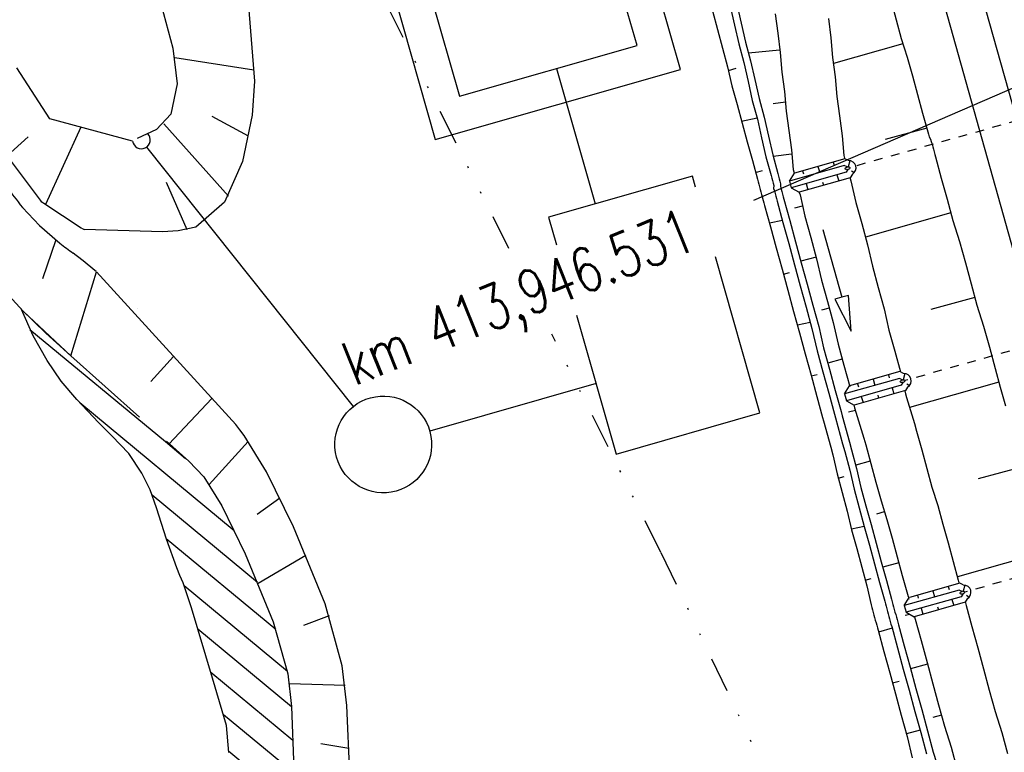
# Model space of a CAD drawing. Extents: x 447258 to 447844, y 441190 to 442763.
# Tile 12 of 123: x 447528 to 447584, y 441327 to 441369. Entities that reach past the tile are written whole.
import ezdxf

# ---------------------------------------------------------------- set-up
doc = ezdxf.new("R2010")
doc.units = 0
doc.header["$LTSCALE"] = 2
doc.header["$MEASUREMENT"] = 0
for name, pattern in [('ACAD_ISO03W100', [0.5, 0.25, -0.25]), ('AUSGEZOGEN', [0]), ('GETRENNTX3', [3.25, 1, -0.75, 0, -0.75, 0, -0.75])]:
    doc.linetypes.add(name, pattern=pattern)
for name, color, linetype in [('ACHSELEMENT', 1, 'AUSGEZOGEN'), ('DB-Boeschungen', 15, 'CONTINUOUS'), ('DB-Gleisachsen', 7, 'CONTINUOUS'), ('DB-GRABEN', 15, 'AUSGEZOGEN'), ('DB-Ingenieurbauwerke', 15, 'CONTINUOUS'), ('DB-Kläranlage', 15, 'CONTINUOUS'), ('FBRTOP', 250, 'AUSGEZOGEN'), ('TELEKOM', 4, 'GETRENNTX3')]:
    doc.layers.add(name, color=color, linetype=linetype)
doc.styles.add('ROMANS', font='romans.shx', dxfattribs={"width": 0.8})

msp = doc.modelspace()

# ---------------------------------------------------------------- linework, layer by layer
at = {"layer": 'ACHSELEMENT'}
msp.add_line((447600.227, 441371.43), (447569.763, 441358.242), dxfattribs=at)
at = {"layer": 'DB-Boeschungen', "linetype": 'Continuous'}
for p, q in [((447577.588, 441369.568), (447577.879, 441368.507)), ((447574.02, 441368.592), (447574.165, 441367.491)), ((447577.879, 441368.507), (447578.169, 441367.446)), ((447574.165, 441367.491), (447574.263, 441366.377)), ((447578.248, 441367.157), (447574.307, 441366.027)), ((447578.169, 441367.446), (447578.508, 441366.398)), ((447574.263, 441366.377), (447574.408, 441365.277)), ((447578.508, 441366.398), (447578.798, 441365.337)), ((447578.798, 441365.337), (447579.088, 441364.276)), ((447574.408, 441365.277), (447574.506, 441364.163)), ((447579.088, 441364.276), (447579.378, 441363.215)), ((447574.506, 441364.163), (447574.651, 441363.062)), ((447574.651, 441363.062), (447574.81, 441361.914)), ((447579.378, 441363.215), (447579.669, 441362.154)), ((447579.616, 441362.347), (447577.253, 441361.701)), ((447579.669, 441362.154), (447579.708, 441362.01)), ((447579.708, 441362.01), (447579.748, 441361.865)), ((447574.81, 441361.914), (447574.907, 441360.8)), ((447579.748, 441361.865), (447579.836, 441361.734)), ((447579.836, 441361.734), (447579.875, 441361.589)), ((447579.875, 441361.589), (447579.915, 441361.444)), ((447579.915, 441361.444), (447579.954, 441361.3)), ((447579.954, 441361.3), (447579.994, 441361.155)), ((447579.994, 441361.155), (447580.034, 441361.01)), ((447580.034, 441361.01), (447580.073, 441360.865)), ((447580.073, 441360.865), (447580.113, 441360.721)), ((447574.907, 441360.8), (447574.947, 441360.655)), ((447574.947, 441360.655), (447574.958, 441360.615)), ((447580.113, 441360.721), (447580.443, 441359.515)), ((447575.254, 441359.535), (447575.264, 441359.498)), ((447575.264, 441359.498), (447575.303, 441359.353)), ((447575.303, 441359.353), (447575.585, 441358.134)), ((447580.443, 441359.515), (447580.773, 441358.309)), ((447575.585, 441358.134), (447575.915, 441356.928)), ((447580.773, 441358.309), (447581.102, 441357.104)), ((447580.984, 441357.538), (447576.126, 441356.157)), ((447575.915, 441356.928), (447576.245, 441355.723)), ((447581.102, 441357.104), (447581.481, 441355.911)), ((447581.481, 441355.911), (447581.81, 441354.706)), ((447576.245, 441355.723), (447576.526, 441354.504)), ((447581.81, 441354.706), (447582.14, 441353.5)), ((447576.526, 441354.504), (447576.856, 441353.298)), ((447576.856, 441353.298), (447577.186, 441352.092)), ((447582.14, 441353.5), (447582.47, 441352.294)), ((447582.351, 441352.728), (447579.844, 441352.042)), ((447577.186, 441352.092), (447577.468, 441350.874)), ((447582.47, 441352.294), (447582.848, 441351.102)), ((447577.468, 441350.874), (447577.798, 441349.668)), ((447582.848, 441351.102), (447583.178, 441349.896)), ((447577.798, 441349.668), (447578.117, 441348.5)), ((447583.178, 441349.896), (447583.508, 441348.69)), ((447583.508, 441348.69), (447583.798, 441347.629)), ((447578.367, 441347.425), (447578.409, 441347.243)), ((447583.719, 441347.919), (447578.643, 441346.465)), ((447583.798, 441347.629), (447584.089, 441346.568)), ((447578.409, 441347.243), (447578.462, 441347.05)), ((447578.462, 441347.05), (447578.919, 441345.569)), ((447578.919, 441345.569), (447579.038, 441345.135)), ((447579.038, 441345.135), (447579.328, 441344.074)), ((447579.328, 441344.074), (447579.619, 441343.013)), ((447579.619, 441343.013), (447579.909, 441341.952)), ((447585.087, 441343.109), (447582.531, 441342.41)), ((447579.909, 441341.952), (447580.247, 441340.904)), ((447580.247, 441340.904), (447580.538, 441339.843)), ((447580.538, 441339.843), (447580.828, 441338.782)), ((447580.828, 441338.782), (447581.118, 441337.721)), ((447586.455, 441338.3), (447581.356, 441336.853)), ((447581.118, 441337.721), (447581.409, 441336.66)), ((447581.409, 441336.66), (447581.448, 441336.515)), ((447581.448, 441336.515), (447581.46, 441336.474)), ((447581.803, 441335.407), (447581.813, 441335.371)), ((447581.813, 441335.371), (447581.853, 441335.226)), ((447581.853, 441335.226), (447582.183, 441334.02)), ((447582.183, 441334.02), (447582.512, 441332.815)), ((447582.512, 441332.815), (447582.842, 441331.609)), ((447582.842, 441331.609), (447583.172, 441330.403)), ((447583.172, 441330.403), (447583.502, 441329.198)), ((447583.502, 441329.198), (447583.88, 441328.005)), ((447583.88, 441328.005), (447584.21, 441326.799))]:
    msp.add_line(p, q, dxfattribs=at)
at = {"layer": 'DB-Gleisachsen', "linetype": 'Continuous'}
msp.add_line((447566.879, 441426.539), (447589.273, 441346.587), dxfattribs=at)
at = {"layer": 'DB-GRABEN', "linetype": 'Continuous'}
for p, q in [((447568.437, 441369.293), (447568.679, 441368.219)), ((447568.822, 441369.399), (447569.064, 441368.325)), ((447567.424, 441369.016), (447567.714, 441367.955)), ((447570.994, 441368.852), (447571.139, 441367.752)), ((447568.679, 441368.219), (447568.921, 441367.145)), ((447569.064, 441368.325), (447569.306, 441367.25)), ((447567.714, 441367.955), (447568.004, 441366.894)), ((447571.139, 441367.752), (447571.285, 441366.651)), ((447568.921, 441367.145), (447569.211, 441366.084)), ((447569.306, 441367.25), (447569.597, 441366.189)), ((447568.004, 441366.894), (447568.295, 441365.833)), ((447571.245, 441366.796), (447569.478, 441366.623)), ((447571.285, 441366.651), (447571.382, 441365.537)), ((447569.211, 441366.084), (447569.453, 441365.01)), ((447569.597, 441366.189), (447569.839, 441365.115)), ((447568.295, 441365.833), (447568.537, 441364.759)), ((447568.347, 441365.64), (447568.781, 441365.759)), ((447571.382, 441365.537), (447571.528, 441364.437)), ((447568.537, 441364.759), (447568.827, 441363.698)), ((447569.453, 441365.01), (447569.695, 441363.935)), ((447569.839, 441365.115), (447570.081, 441364.041)), ((447571.528, 441364.437), (447571.625, 441363.323)), ((447568.827, 441363.698), (447569.117, 441362.637)), ((447569.695, 441363.935), (447569.985, 441362.874)), ((447570.081, 441364.041), (447570.371, 441362.98)), ((447571.59, 441363.832), (447570.888, 441363.743)), ((447571.625, 441363.323), (447571.771, 441362.222)), ((447569.972, 441362.923), (447569.091, 441362.733)), ((447569.117, 441362.637), (447569.408, 441361.576)), ((447569.985, 441362.874), (447570.227, 441361.8)), ((447570.371, 441362.98), (447570.613, 441361.906)), ((447571.771, 441362.222), (447571.916, 441361.122)), ((447569.408, 441361.576), (447569.698, 441360.515)), ((447570.227, 441361.8), (447570.47, 441360.726)), ((447570.613, 441361.906), (447570.855, 441360.832)), ((447570.855, 441360.832), (447571.146, 441359.771)), ((447571.934, 441360.868), (447570.882, 441360.735)), ((447571.916, 441361.122), (447572.014, 441360.008)), ((447569.698, 441360.515), (447569.988, 441359.454)), ((447570.47, 441360.726), (447570.76, 441359.665)), ((447574.959, 441360.615), (447572.095, 441359.802)), ((447574.299, 441360.428), (447574.35, 441360.255)), ((447575.157, 441360.515), (447574.959, 441360.615)), ((447575.243, 441360.506), (447575.146, 441360.156)), ((447569.883, 441359.84), (447570.268, 441359.945)), ((447571.146, 441359.771), (447571.185, 441359.626)), ((447574.922, 441360.231), (447571.802, 441359.345)), ((447571.802, 441359.345), (447572.09, 441359.801)), ((447575.035, 441359.847), (447571.914, 441358.961)), ((447572.014, 441360.008), (447572.053, 441359.863)), ((447572.053, 441359.863), (447572.076, 441359.779)), ((447572.547, 441359.931), (447572.598, 441359.758)), ((447573.428, 441360.181), (447573.529, 441359.835)), ((447574.512, 441359.698), (447574.614, 441359.353)), ((447575.087, 441360.147), (447574.922, 441360.231)), ((447575.129, 441360.003), (447575.035, 441359.847)), ((447575.385, 441359.73), (447575.269, 441359.539)), ((447575.343, 441359.93), (447575.494, 441359.828)), ((447569.988, 441359.454), (447570.028, 441359.309)), ((447570.028, 441359.309), (447570.067, 441359.165)), ((447570.067, 441359.165), (447570.107, 441359.02)), ((447570.76, 441359.665), (447570.799, 441359.52)), ((447570.799, 441359.52), (447570.839, 441359.376)), ((447570.839, 441359.376), (447570.879, 441359.231)), ((447570.879, 441359.231), (447570.918, 441359.086)), ((447571.185, 441359.626), (447571.225, 441359.481)), ((447571.225, 441359.481), (447571.264, 441359.337)), ((447571.264, 441359.337), (447571.304, 441359.192)), ((447571.304, 441359.192), (447571.295, 441359.034)), ((447571.802, 441359.345), (447571.914, 441358.961)), ((447575.269, 441359.539), (447572.362, 441358.714)), ((447572.761, 441359.201), (447572.862, 441358.856)), ((447573.692, 441359.278), (447573.743, 441359.106)), ((447570.107, 441359.02), (447570.147, 441358.875)), ((447570.147, 441358.875), (447570.186, 441358.731)), ((447570.186, 441358.731), (447570.226, 441358.586)), ((447570.226, 441358.586), (447570.265, 441358.441)), ((447570.918, 441359.086), (447570.91, 441358.928)), ((447570.91, 441358.928), (447570.949, 441358.784)), ((447570.949, 441358.784), (447570.989, 441358.639)), ((447570.989, 441358.639), (447571.028, 441358.494)), ((447571.295, 441359.034), (447571.335, 441358.889)), ((447571.335, 441358.889), (447571.375, 441358.745)), ((447571.375, 441358.745), (447571.414, 441358.6)), ((447571.414, 441358.6), (447571.454, 441358.455)), ((447571.914, 441358.961), (447572.362, 441358.714)), ((447572.367, 441358.715), (447572.37, 441358.706)), ((447572.37, 441358.706), (447572.41, 441358.561)), ((447570.265, 441358.441), (447570.318, 441358.248)), ((447570.318, 441358.248), (447570.358, 441358.104)), ((447570.358, 441358.104), (447570.397, 441357.959)), ((447571.028, 441358.494), (447571.068, 441358.35)), ((447571.068, 441358.35), (447571.107, 441358.205)), ((447571.107, 441358.205), (447571.437, 441356.999)), ((447571.454, 441358.455), (447571.493, 441358.311)), ((447571.493, 441358.311), (447571.823, 441357.105)), ((447572.41, 441358.561), (447572.691, 441357.342)), ((447570.397, 441357.959), (447570.727, 441356.753)), ((447572.533, 441357.921), (447572.099, 441357.802)), ((447571.411, 441357.096), (447570.674, 441356.946)), ((447571.437, 441356.999), (447571.767, 441355.794)), ((447571.823, 441357.105), (447572.153, 441355.899)), ((447572.691, 441357.342), (447573.021, 441356.137)), ((447570.727, 441356.753), (447571.057, 441355.547)), ((447573.702, 441356.594), (447574.778, 441352.742)), ((447571.767, 441355.794), (447572.097, 441354.588)), ((447572.153, 441355.899), (447572.483, 441354.694)), ((447573.021, 441356.137), (447573.351, 441354.931)), ((447571.057, 441355.547), (447571.387, 441354.342)), ((447573.325, 441355.027), (447572.457, 441354.79)), ((447572.483, 441354.694), (447572.813, 441353.488)), ((447573.351, 441354.931), (447573.633, 441353.712)), ((447571.387, 441354.342), (447571.717, 441353.136)), ((447571.466, 441354.052), (447571.804, 441354.145)), ((447572.097, 441354.588), (447572.427, 441353.382)), ((447573.633, 441353.712), (447573.963, 441352.506)), ((447571.717, 441353.136), (447572.047, 441351.93)), ((447572.427, 441353.382), (447572.757, 441352.177)), ((447572.813, 441353.488), (447573.143, 441352.282)), ((447573.963, 441352.506), (447574.292, 441351.301)), ((447574.778, 441352.742), (447574.393, 441352.634)), ((447574.393, 441352.634), (447575.316, 441350.816)), ((447575.163, 441352.85), (447574.778, 441352.742)), ((447575.316, 441350.816), (447575.163, 441352.85)), ((447572.047, 441351.93), (447572.377, 441350.725)), ((447572.757, 441352.177), (447573.087, 441350.971)), ((447573.143, 441352.282), (447573.473, 441351.076)), ((447574.068, 441352.121), (447573.634, 441352.002)), ((447572.994, 441351.309), (447572.258, 441351.159)), ((447574.292, 441351.301), (447574.574, 441350.082)), ((447573.087, 441350.971), (447573.382, 441349.704)), ((447573.473, 441351.076), (447573.754, 441349.858)), ((447572.377, 441350.725), (447572.706, 441349.519)), ((447573.382, 441349.704), (447573.712, 441348.498)), ((447573.754, 441349.858), (447574.084, 441348.652)), ((447574.574, 441350.082), (447574.904, 441348.876)), ((447572.706, 441349.519), (447573.036, 441348.313)), ((447574.812, 441349.214), (447573.992, 441348.99)), ((447573.712, 441348.498), (447574.041, 441347.292)), ((447574.084, 441348.652), (447574.414, 441347.446)), ((447574.904, 441348.876), (447575.234, 441347.671)), ((447578.093, 441348.512), (447575.23, 441347.699)), ((447578.292, 441348.412), (447578.093, 441348.512)), ((447573.036, 441348.313), (447573.366, 441347.108)), ((447573.05, 441348.265), (447573.387, 441348.357)), ((447578.057, 441348.127), (447574.936, 441347.242)), ((447576.563, 441348.077), (447576.664, 441347.732)), ((447577.433, 441348.325), (447577.484, 441348.152)), ((447578.222, 441348.044), (447578.057, 441348.127)), ((447578.378, 441348.403), (447578.28, 441348.053)), ((447574.414, 441347.446), (447574.744, 441346.241)), ((447574.936, 441347.242), (447575.225, 441347.698)), ((447578.169, 441347.743), (447575.049, 441346.858)), ((447578.404, 441347.436), (447575.496, 441346.61)), ((447575.682, 441347.827), (447575.732, 441347.655)), ((447577.647, 441347.595), (447577.748, 441347.25)), ((447578.264, 441347.9), (447578.169, 441347.743)), ((447578.519, 441347.627), (447578.404, 441347.436)), ((447578.477, 441347.827), (447578.628, 441347.725)), ((447573.366, 441347.108), (447573.696, 441345.902)), ((447574.041, 441347.292), (447574.371, 441346.087)), ((447574.936, 441347.242), (447575.049, 441346.858)), ((447575.049, 441346.858), (447575.496, 441346.61)), ((447575.895, 441347.098), (447575.996, 441346.752)), ((447576.827, 441347.175), (447576.877, 441347.002)), ((447575.555, 441346.307), (447575.169, 441346.201)), ((447575.476, 441346.621), (447575.516, 441346.452)), ((447575.516, 441346.452), (447575.582, 441346.21)), ((447573.696, 441345.902), (447573.749, 441345.709)), ((447573.749, 441345.709), (447574.158, 441344.214)), ((447574.371, 441346.087), (447574.424, 441345.894)), ((447574.424, 441345.894), (447574.833, 441344.399)), ((447574.744, 441346.241), (447574.81, 441345.999)), ((447574.81, 441345.999), (447575.219, 441344.504)), ((447575.582, 441346.21), (447576.039, 441344.729)), ((447576.039, 441344.729), (447576.144, 441344.343)), ((447574.158, 441344.214), (447574.277, 441343.78)), ((447574.833, 441344.399), (447574.952, 441343.965)), ((447575.219, 441344.504), (447575.338, 441344.07)), ((447575.338, 441344.07), (447575.628, 441343.009)), ((447576.144, 441344.343), (447576.435, 441343.282)), ((447574.277, 441343.78), (447574.519, 441342.706)), ((447574.952, 441343.965), (447575.242, 441342.904)), ((447575.242, 441342.904), (447575.484, 441341.83)), ((447576.395, 441343.426), (447575.575, 441343.202)), ((447575.628, 441343.009), (447575.87, 441341.935)), ((447576.435, 441343.282), (447576.725, 441342.221)), ((447574.519, 441342.706), (447574.809, 441341.645)), ((447574.585, 441342.465), (447574.922, 441342.557)), ((447575.484, 441341.83), (447575.775, 441340.769)), ((447575.87, 441341.935), (447576.16, 441340.874)), ((447576.725, 441342.221), (447577.015, 441341.16)), ((447574.809, 441341.645), (447575.099, 441340.584)), ((447575.775, 441340.769), (447576.065, 441339.707)), ((447576.16, 441340.874), (447576.451, 441339.813)), ((447577.015, 441341.16), (447577.354, 441340.112)), ((447575.099, 441340.584), (447575.341, 441339.51)), ((447577.187, 441340.533), (447576.753, 441340.414)), ((447577.354, 441340.112), (447577.644, 441339.051)), ((447576.065, 441339.707), (447575.328, 441339.558)), ((447576.065, 441339.707), (447576.355, 441338.646)), ((447576.451, 441339.813), (447576.741, 441338.752)), ((447575.341, 441339.51), (447575.632, 441338.449)), ((447577.644, 441339.051), (447577.934, 441337.99)), ((447575.632, 441338.449), (447575.922, 441337.388)), ((447576.355, 441338.646), (447576.645, 441337.585)), ((447576.741, 441338.752), (447577.031, 441337.691)), ((447577.934, 441337.99), (447578.225, 441336.929)), ((447575.922, 441337.388), (447576.212, 441336.327)), ((447576.645, 441337.585), (447576.936, 441336.525)), ((447577.031, 441337.691), (447577.322, 441336.63)), ((447578.027, 441337.652), (447577.11, 441337.402)), ((447576.12, 441336.664), (447576.458, 441336.757)), ((447578.225, 441336.929), (447578.515, 441335.868)), ((447576.212, 441336.327), (447576.454, 441335.252)), ((447576.936, 441336.525), (447577.226, 441335.464)), ((447577.322, 441336.63), (447577.612, 441335.569)), ((447581.492, 441336.483), (447578.629, 441335.67)), ((447580.833, 441336.296), (447580.883, 441336.123)), ((447581.691, 441336.383), (447581.492, 441336.483)), ((447581.777, 441336.374), (447581.679, 441336.024)), ((447581.456, 441336.098), (447578.335, 441335.213)), ((447578.335, 441335.213), (447578.624, 441335.669)), ((447581.568, 441335.714), (447578.448, 441334.829)), ((447578.515, 441335.868), (447578.555, 441335.723)), ((447578.555, 441335.723), (447578.594, 441335.579)), ((447579.081, 441335.798), (447579.131, 441335.626)), ((447579.962, 441336.048), (447580.063, 441335.703)), ((447581.621, 441336.015), (447581.456, 441336.098)), ((447581.663, 441335.871), (447581.568, 441335.714)), ((447581.877, 441335.798), (447582.028, 441335.696)), ((447576.454, 441335.252), (447576.494, 441335.108)), ((447576.494, 441335.108), (447576.534, 441334.963)), ((447577.226, 441335.464), (447577.266, 441335.319)), ((447577.266, 441335.319), (447577.305, 441335.174)), ((447577.305, 441335.174), (447577.345, 441335.029)), ((447577.612, 441335.569), (447577.651, 441335.424)), ((447577.651, 441335.424), (447577.691, 441335.28)), ((447577.691, 441335.28), (447577.731, 441335.135)), ((447577.731, 441335.135), (447577.77, 441334.99)), ((447578.335, 441335.213), (447578.448, 441334.829)), ((447581.803, 441335.407), (447578.895, 441334.581)), ((447579.294, 441335.069), (447579.395, 441334.723)), ((447580.226, 441335.146), (447580.276, 441334.973)), ((447581.046, 441335.566), (447581.147, 441335.221)), ((447581.918, 441335.598), (447581.803, 441335.407)), ((447576.534, 441334.963), (447576.573, 441334.818)), ((447576.573, 441334.818), (447576.613, 441334.674)), ((447576.613, 441334.674), (447576.652, 441334.529)), ((447576.652, 441334.529), (447576.692, 441334.384)), ((447577.345, 441335.029), (447577.384, 441334.885)), ((447577.384, 441334.885), (447577.424, 441334.74)), ((447577.424, 441334.74), (447577.464, 441334.595)), ((447577.464, 441334.595), (447577.503, 441334.451)), ((447577.77, 441334.99), (447577.81, 441334.846)), ((447577.81, 441334.846), (447577.849, 441334.701)), ((447577.849, 441334.701), (447577.889, 441334.556)), ((447577.889, 441334.556), (447577.929, 441334.412)), ((447578.655, 441334.714), (447578.384, 441334.64)), ((447578.448, 441334.829), (447578.895, 441334.581)), ((447578.917, 441334.588), (447578.919, 441334.579)), ((447578.919, 441334.579), (447578.959, 441334.434)), ((447576.692, 441334.384), (447576.731, 441334.24)), ((447576.731, 441334.24), (447576.771, 441334.095)), ((447576.771, 441334.095), (447576.811, 441333.95)), ((447576.811, 441333.95), (447576.85, 441333.806)), ((447577.503, 441334.451), (447577.543, 441334.306)), ((447577.543, 441334.306), (447577.582, 441334.161)), ((447577.582, 441334.161), (447577.622, 441334.017)), ((447577.622, 441334.017), (447577.952, 441332.811)), ((447577.929, 441334.412), (447577.968, 441334.267)), ((447577.968, 441334.267), (447578.008, 441334.122)), ((447578.008, 441334.122), (447578.338, 441332.917)), ((447578.959, 441334.434), (447579.289, 441333.229)), ((447576.85, 441333.806), (447577.18, 441332.6)), ((447577.648, 441333.92), (447576.877, 441333.709)), ((447578.338, 441332.917), (447578.667, 441331.711)), ((447579.289, 441333.229), (447579.632, 441331.975)), ((447577.18, 441332.6), (447577.51, 441331.394)), ((447577.952, 441332.811), (447578.282, 441331.605)), ((447578.667, 441331.711), (447578.997, 441330.505)), ((447579.658, 441331.878), (447578.694, 441331.614)), ((447579.632, 441331.975), (447579.962, 441330.769)), ((447577.51, 441331.394), (447577.84, 441330.189)), ((447578.282, 441331.605), (447578.612, 441330.4)), ((447577.668, 441330.815), (447578.054, 441330.921)), ((447579.962, 441330.769), (447580.292, 441329.563)), ((447577.84, 441330.189), (447578.17, 441328.983)), ((447578.612, 441330.4), (447578.941, 441329.194)), ((447578.997, 441330.505), (447579.327, 441329.3)), ((447580.292, 441329.563), (447580.622, 441328.358)), ((447578.17, 441328.983), (447578.5, 441327.777)), ((447578.941, 441329.194), (447579.271, 441327.988)), ((447579.327, 441329.3), (447579.657, 441328.094)), ((447580.45, 441328.985), (447579.968, 441328.853)), ((447580.622, 441328.358), (447581, 441327.165)), ((447579.232, 441328.133), (447578.46, 441327.922)), ((447578.5, 441327.777), (447578.781, 441326.558)), ((447579.271, 441327.988), (447579.601, 441326.783)), ((447579.657, 441328.094), (447579.987, 441326.888)), ((447579.987, 441326.888), (447580.365, 441325.696)), ((447581, 441327.165), (447581.33, 441325.96))]:
    msp.add_line(p, q, dxfattribs=at)
for centre in [(447575.108, 441360.075), (447578.243, 441347.972), (447581.642, 441335.943)]:
    msp.add_ellipse(centre, major_axis=(0.477, 0.131), ratio=0.878873, start_param=-1.207606, end_param=1.235056, dxfattribs=at)
at = {"layer": 'DB-Ingenieurbauwerke', "linetype": 'Continuous'}
msp.add_line((447561.632, 441437.112), (447586.087, 441349.807), dxfattribs=at)
at = {"layer": 'DB-Ingenieurbauwerke', "linetype": 'ACAD_ISO03W100'}
for p, q in [((447586.713, 441363.329), (447575.239, 441360.109)), ((447590.091, 441351.294), (447578.373, 441348.005)), ((447593.469, 441339.259), (447581.773, 441335.976))]:
    msp.add_line(p, q, dxfattribs=at)
at = {"layer": 'DB-Ingenieurbauwerke', "linetype": 'Continuous'}
for centre in [(447575.108, 441360.075), (447578.243, 441347.972), (447581.642, 441335.943)]:
    msp.add_ellipse(centre, major_axis=(0.13, 0.037), ratio=0.555556, start_param=0, end_param=6.283185, dxfattribs=at)
at = {"layer": 'DB-Kläranlage', "linetype": 'Continuous'}
for p, q in [((447565.614, 441365.683), (447557.377, 441394.53)), ((447563.142, 441367.057), (447556.003, 441392.058)), ((447543.434, 441390.549), (447551.671, 441361.702)), ((447545.907, 441389.175), (447553.045, 441364.174)), ((447541.014, 441369.784), (447541.388, 441365.017)), ((447536.081, 441369.363), (447536.742, 441366.906)), ((447553.045, 441364.174), (447563.142, 441367.057)), ((447536.742, 441366.906), (447536.742, 441366.906)), ((447536.742, 441366.906), (447536.989, 441364.871)), ((447536.864, 441366.368), (447541.356, 441365.672)), ((447529.756, 441362.883), (447527.87, 441365.778)), ((447551.671, 441361.702), (447565.614, 441365.683)), ((447558.566, 441365.741), (447560.763, 441358.048)), ((447536.989, 441364.871), (447536.634, 441363.141)), ((447541.388, 441365.017), (447541.26, 441363.085)), ((447541.388, 441365.017), (447541.388, 441365.017)), ((447536.634, 441363.141), (447535.812, 441362.279)), ((447536.634, 441363.141), (447536.634, 441363.141)), ((447541.26, 441363.085), (447540.715, 441360.45)), ((447534.461, 441361.618), (447529.756, 441362.883)), ((447529.756, 441362.883), (447529.756, 441362.883)), ((447536.235, 441362.603), (447539.912, 441358.49)), ((447541.046, 441361.891), (447538.983, 441363.012)), ((447531.52, 441362.409), (447529.502, 441358.012)), ((447535.812, 441362.279), (447534.71, 441361.77)), ((447527.325, 441360.776), (447528.514, 441361.867)), ((447529.218, 441358.252), (447527.281, 441360.836)), ((447535.252, 441361.275), (447546.998, 441346.525)), ((447540.715, 441360.45), (447539.688, 441358.15)), ((447540.715, 441360.45), (447540.715, 441360.45)), ((447537.557, 441356.583), (447536.39, 441359.267)), ((447566.287, 441359.625), (447558.114, 441357.292)), ((447566.469, 441358.991), (447566.287, 441359.625)), ((447529.297, 441358.146), (447529.218, 441358.252)), ((447529.407, 441358.074), (447529.297, 441358.146)), ((447531.542, 441356.676), (447529.407, 441358.074)), ((447539.688, 441358.15), (447538.055, 441356.733)), ((447528.2, 441357.851), (447529.173, 441356.812)), ((447558.114, 441357.292), (447558.561, 441355.726)), ((447529.173, 441356.812), (447530.317, 441355.814)), ((447531.625, 441356.623), (447531.542, 441356.676)), ((447536.161, 441356.466), (447531.718, 441356.592)), ((447531.718, 441356.592), (447531.718, 441356.592)), ((447537.044, 441356.51), (447536.161, 441356.466)), ((447538.055, 441356.733), (447537.044, 441356.51)), ((447538.055, 441356.733), (447538.055, 441356.733)), ((447530.088, 441356), (447529.341, 441353.793)), ((447530.317, 441355.814), (447530.317, 441355.814)), ((447570.131, 441346.164), (447567.595, 441355.046)), ((447526.235, 441354.123), (447528.245, 441351.933)), ((447530.944, 441349.403), (447532.397, 441354.191)), ((447540.335, 441345.498), (447532.397, 441354.191)), ((447528.804, 441350.547), (447528.135, 441352.044)), ((447528.135, 441352.044), (447528.135, 441352.044)), ((447528.135, 441352.044), (447528.135, 441352.044)), ((447528.135, 441352.044), (447529.533, 441350.707)), ((447528.245, 441351.933), (447530.944, 441349.402)), ((447534.751, 441352.081), (447534.751, 441352.081)), ((447559.705, 441351.721), (447561.958, 441343.83)), ((447528.623, 441350.916), (447536.32, 441344.537)), ((447529.595, 441349.144), (447528.804, 441350.547)), ((447529.533, 441350.707), (447530.944, 441349.402)), ((447530.4, 441347.98), (447529.595, 441349.144)), ((447529.595, 441349.144), (447529.595, 441349.144)), ((447530.944, 441349.402), (447530.944, 441349.402)), ((447530.944, 441349.402), (447532.901, 441347.664)), ((447530.944, 441349.402), (447530.944, 441349.402)), ((447530.944, 441349.402), (447532.901, 441347.664)), ((447535.487, 441347.952), (447536.791, 441349.379)), ((447531.284, 441346.927), (447530.4, 441347.98)), ((447532.901, 441347.664), (447534.857, 441345.925)), ((447532.901, 441347.664), (447534.857, 441345.925)), ((447560.816, 441347.83), (447551.356, 441345.129)), ((447532.513, 441345.618), (447531.284, 441346.927)), ((447531.284, 441346.927), (447531.284, 441346.927)), ((447538.97, 441346.994), (447536.51, 441344.38)), ((447540.239, 441339.462), (447531.452, 441346.745)), ((447561.958, 441343.83), (447570.131, 441346.164)), ((447533.27, 441344.872), (447532.513, 441345.618)), ((447540.549, 441345.21), (447540.335, 441345.498)), ((447540.794, 441344.881), (447540.549, 441345.21)), ((447534.238, 441343.85), (447533.27, 441344.872)), ((447533.27, 441344.872), (447533.27, 441344.872)), ((447542.065, 441342.814), (447540.794, 441344.881)), ((447540.794, 441344.881), (447540.794, 441344.881)), ((447536.32, 441344.537), (447537.473, 441343.581)), ((447536.385, 441344.555), (447537.647, 441343.421)), ((447536.385, 441344.555), (447537.647, 441343.421)), ((447538.814, 441342.105), (447541.033, 441344.54)), ((447534.991, 441342.744), (447534.238, 441343.85)), ((447537.647, 441343.421), (447538.513, 441342.54)), ((447537.647, 441343.421), (447538.513, 441342.54)), ((447535.455, 441341.791), (447534.991, 441342.744)), ((447534.991, 441342.744), (447534.991, 441342.744)), ((447538.513, 441342.54), (447538.513, 441342.54)), ((447538.513, 441342.54), (447539.526, 441340.878)), ((447538.513, 441342.54), (447538.513, 441342.54)), ((447538.513, 441342.54), (447539.526, 441340.878)), ((447543.603, 441339.69), (447542.065, 441342.814)), ((447535.814, 441340.777), (447535.455, 441341.791)), ((447535.569, 441341.505), (447541.565, 441336.536)), ((447542.829, 441341.325), (447541.539, 441340.389)), ((447536.379, 441338.986), (447535.814, 441340.777)), ((447535.814, 441340.777), (447535.814, 441340.777)), ((447539.526, 441340.878), (447540.855, 441338.146)), ((447539.526, 441340.878), (447540.855, 441338.146)), ((447545.406, 441335.309), (447543.603, 441339.69)), ((447543.603, 441339.69), (447543.603, 441339.69)), ((447542.603, 441333.848), (447536.369, 441339.015)), ((447536.977, 441337.36), (447536.379, 441338.986)), ((447540.855, 441338.146), (447540.855, 441338.146)), ((447540.855, 441338.146), (447542.448, 441334.293)), ((447540.855, 441338.146), (447540.855, 441338.146)), ((447540.855, 441338.146), (447542.448, 441334.293)), ((447541.589, 441336.479), (447544.316, 441338.085)), ((447537.151, 441336.93), (447536.977, 441337.36)), ((447537.326, 441336.501), (447537.151, 441336.93)), ((447537.799, 441335.081), (447537.326, 441336.501)), ((447537.326, 441336.501), (447537.326, 441336.501)), ((447537.384, 441336.347), (447543.26, 441331.477)), ((447539.008, 441331.092), (447537.799, 441335.081)), ((447546.383, 441331.785), (447545.406, 441335.309)), ((447545.638, 441334.626), (447544.176, 441334.071)), ((447542.448, 441334.293), (447543.287, 441331.341)), ((447542.448, 441334.293), (447543.287, 441331.341)), ((447543.486, 441329.462), (447538.171, 441333.867)), ((447546.635, 441329.528), (447546.383, 441331.785)), ((447546.383, 441331.785), (447546.383, 441331.785)), ((447538.906, 441331.431), (447543.578, 441327.559)), ((447543.287, 441331.341), (447543.287, 441331.341)), ((447543.287, 441331.341), (447543.486, 441329.47)), ((447543.287, 441331.341), (447543.287, 441331.341)), ((447543.287, 441331.341), (447543.485, 441329.479)), ((447539.805, 441328.387), (447539.008, 441331.092)), ((447543.371, 441330.784), (447546.536, 441330.686)), ((447543.485, 441329.479), (447543.633, 441325.913)), ((447543.486, 441329.47), (447543.633, 441325.913)), ((447546.809, 441325.635), (447546.635, 441329.528)), ((447543.64, 441325.681), (447539.621, 441329.011)), ((447539.931, 441326.867), (447539.805, 441328.387)), ((447539.805, 441328.387), (447539.805, 441328.387)), ((447546.759, 441327.084), (447545.167, 441327.36)), ((447539.93, 441326.928), (447543.669, 441323.83))]:
    msp.add_line(p, q, dxfattribs=at)
for centre, major_axis, start_param, end_param in [((447534.96, 441361.685), (-0.356, 0.356), 2.808643, 4.699209), ((447534.96, 441361.685), (-0.356, 0.356), 0.918081, 2.808643), ((447538.701, 441366.648), (-9.687, 9.687), 1.252086, 1.482727), ((447531.789, 441356.964), (-0.268, 0.268), 1.906925, 2.166851), ((447540.011, 441368.01), (-11.016, 11.016), 1.684614, 1.745259), ((447504.751, 441320.977), (-30.558, 30.558), -1.479113, -1.44036), ((447548.712, 441344.374), (-1.945, 1.945), 2.623338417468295, 8.906523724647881)]:
    msp.add_ellipse(centre, major_axis=major_axis, ratio=1, start_param=start_param, end_param=end_param, dxfattribs=at)
at = {"layer": 'FBRTOP'}
msp.add_lwpolyline([(447596.796, 441597.663, 0.001559), (447601.461, 441586.168, 0.001554), (447606.816, 441573.203, 0.002025), (447610.996, 441563.287, 0.001093), (447616.906, 441549.506, 0.001666), (447620.835, 441540.483, 0.000011), (447621.788, 441538.315, 0.000206), (447621.839, 441538.198, 0.000001), (447626.135, 441528.445, 0.000001), (447630.882, 441517.668), (447640.959, 441494.789), (447651.036, 441471.91), (447661.113, 441449.031), (447671.19, 441426.152), (447679.869, 441406.447, -0.000188), (447679.975, 441406.205, -0.000015), (447681.295, 441403.204, -0.001781), (447685.209, 441394.21, -0.001137), (447691.256, 441380.093, -0.001972), (447695.572, 441369.84, -0.001557), (447700.946, 441356.817, -0.001551), (447705.677, 441345.148, -0.001548), (447710.345, 441333.425, -0.001549), (447714.941, 441321.673, -0.001552)], format="xyb", dxfattribs=at)
at = {"layer": 'TELEKOM'}
for points in [[(447555.847, 441355.519), (447534.067, 441399.023)], [(447564.498, 441338.237), (447558.292, 441350.634)]]:
    msp.add_lwpolyline(points, dxfattribs=at)
at = {"layer": 'TELEKOM', "flags": 128}
msp.add_lwpolyline([(447564.498, 441338.237), (447626.096, 441208.89)], dxfattribs=at)

# ---------------------------------------------------------------- texts
at = {"layer": 'ACHSELEMENT', "style": 'ROMANS', "width": 0.75}
msp.add_text('km 413,946.531', height=2.5, rotation=21.8059, dxfattribs=at).set_placement((447547.059, 441347.68))

doc.saveas('drawing.dxf')
